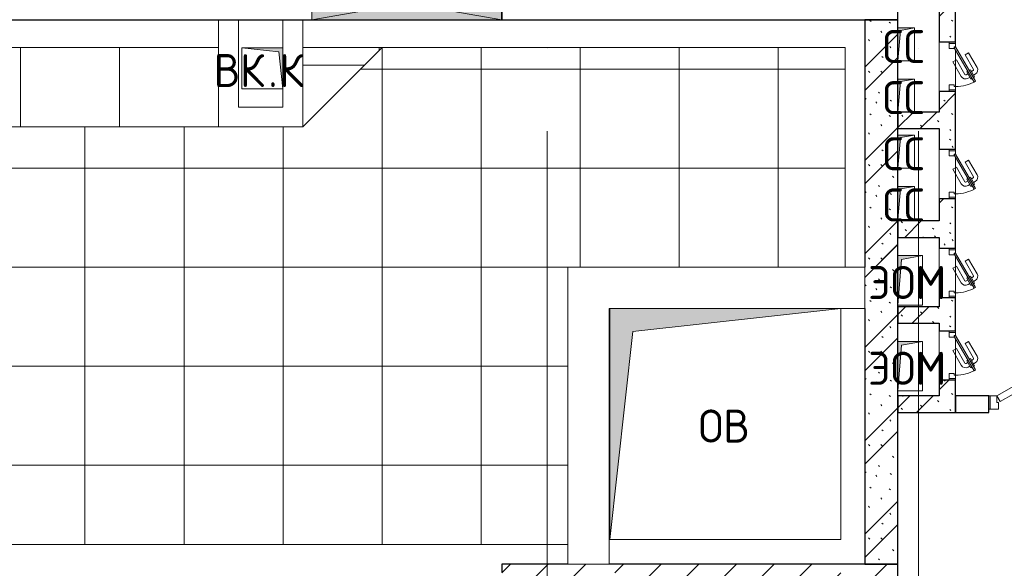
# Model space of a CAD drawing. Header units: millimetres. Extents: x -30540 to 173936, y -11730 to 122288.
# Tile 40 of 116: x 27815 to 33780, y 94175 to 97500. Entities that reach past the tile are written whole.
import ezdxf

# ---------------------------------------------------------------- set-up
doc = ezdxf.new("R2010")
doc.units = ezdxf.units.MM
doc.linetypes.add('ADSK_Линия сетки', pattern=[5000, 4000, -500, 0, -500])
for name, color, linetype, lineweight in [('A-____-NOTE-TEXT', 7, 'Continuous', 18), ('A-DOOR-____-MCUT', 7, 'Continuous', 9), ('A-DOOR-____-OTLN', 7, 'Continuous', 18), ('A-DOOR-FRAM-MCUT', 7, 'Continuous', 9), ('A-FLOR-____-OTLN', 7, 'Continuous', 18), ('A-FLOR-____-PATT', 7, 'Continuous', 18), ('A-GLAZ-____-MCUT', 7, 'Continuous', 9), ('A-GLAZ-____-OTLN', 7, 'Continuous', 18), ('A-WALL-____-MCUT', 7, 'Continuous', 40), ('A-WALL-____-PATT', 7, 'Continuous', 40), ('I-WALL-____-MCUT', 7, 'Continuous', 40), ('I-WALL-____-OTLN', 7, 'Continuous', 18), ('M-EQPM-____-OTLN', 7, 'Continuous', 18), ('S-COLS-____-MCUT', 7, 'Continuous', 40), ('S-COLS-____-OTLN', 7, 'Continuous', 18), ('S-GRID-____-OTLN', 7, 'Continuous', 9)]:
    doc.layers.add(name, color=color, linetype=linetype, lineweight=lineweight)
doc.styles.add('GOST Common', font='GOST_Common.ttf', dxfattribs={"height": 200})
pattern_1 = [(135, (300.56, 377.28), (-565.6854, 6e-14), [10, -790]), (135, (349.8, 474.73), (-565.6854, 6e-14), [10, -790]), (135, (423.93, 473.06), (-565.6854, 6e-14), [10, -790]), (135, (229.92, 447.9), (-565.6854, 6e-14), [10, -790]), (135, (155.08, 447.9), (-565.6854, 6e-14), [10, -790]), (135, (114.9, 369.03), (-565.6854, 6e-14), [10, -790]), (135, (132.43, 285.8), (-565.6854, 6e-14), [10, -790]), (135, (214.66, 322), (-565.6854, 6e-14), [10, -790]), (135, (198.16, 261.88), (-565.6854, 6e-14), [10, -790]), (135, (45.2, 272.9), (-565.6854, 6e-14), [10, -790]), (135, (42.32, 336.16), (-565.6854, 6e-14), [10, -790]), (135, (92.26, 192.24), (-565.6854, 6e-14), [10, -790]), (135, (7.07, 149.2), (-565.6854, 6e-14), [10, -790]), (135, (80.6, 95.1), (-565.6854, 6e-14), [10, -790]), (135, (79.53, 36.94), (-565.6854, 6e-14), [10, -790]), (135, (153.87, 74.56), (-565.6854, 6e-14), [10, -790]), (135, (228.35, 124.8), (-565.6854, 6e-14), [10, -790]), (135, (279.75, 180.4), (-565.6854, 6e-14), [10, -790]), (135, (282.9, 31.63), (-565.6854, 6e-14), [10, -790]), (135, (377.38, 53.45), (-565.6854, 6e-14), [10, -790]), (135, (352.28, 102.7), (-565.6854, 6e-14), [10, -790]), (135, (354.05, 0), (-565.6854, 6e-14), [10, -790]), (135, (553.23, 16.45), (-565.6854, 6e-14), [10, -790]), (135, (542.38, 63.45), (-565.6854, 6e-14), [10, -790]), (135, (536.58, 239.3), (-565.6854, 6e-14), [10, -790]), (135, (475.85, 203.9), (-565.6854, 6e-14), [10, -790]), (135, (475.85, 316.54), (-565.6854, 6e-14), [10, -790]), (135, (520.8, 408.7), (-565.6854, 6e-14), [10, -790]), (135, (551.1, 470.8), (-565.6854, 6e-14), [10, -790]), (135, (235.25, 537.93), (-565.6854, 6e-14), [10, -790]), (135, (407.25, 547.65), (-565.6854, 6e-14), [10, -790]), (135, (94.5, 558.6), (-565.6854, 6e-14), [10, -790]), (135, (46.4, 532.3), (-565.6854, 6e-14), [10, -790]), (135, (85.56, 465.04), (-565.6854, 6e-14), [10, -790]), (135, (355.53, 181.14), (-565.6854, 6e-14), [10, -790]), (135, (362.23, 243.6), (-565.6854, 6e-14), [10, -790]), (135, (413.45, 344.1), (-565.6854, 6e-14), [10, -790]), (135, (286.3, 273.25), (-565.6854, 6e-14), [10, -790]), (135, (423.02, 263.72), (-565.6854, 6e-14), [10, -790]), (135, (162.94, 190.2), (-565.6854, 6e-14), [10, -790]), (135, (470.25, 120.93), (-565.6854, 6e-14), [10, -790]), (135, (484.48, 9.78), (-565.6854, 6e-14), [10, -790]), (45, (0, 212.13), (-565.6854, 0), []), (45, (212.13, 0), (-565.6854, 0), []), (45, (353.55, 0), (-565.6854, 0), []), (45, (0, 353.55), (-565.6854, 0), [])]

# ---------------------------------------------------------------- blocks, each defined once
blk = doc.blocks.new('FP_62-01 ЭМ')
at = {"layer": 'A-FLOR-____-PATT', "color": 254, "lineweight": 5, "true_color": 0xd3d3d3}
for p, q in [((27820.2, 97089.9), (27820.1, 97330.4)), ((28420.1, 97090.1), (28420.1, 97330.6)), ((29020.1, 97330.7), (29020.1, 97330.7)), ((27820.2, 96849.4), (27820.2, 97089.9)), ((28420.2, 96849.6), (28420.1, 97090.1))]:
    blk.add_line(p, q, dxfattribs=at)
blk = doc.blocks.new('АР_Дверь однопольная - 1000х2100h_900__Глухая_1 эт-4422661-01 ЭМ')
at = {"layer": 'A-DOOR-____-MCUT', "color": 254, "lineweight": 15, "true_color": 0xcccccc}
for p, q in [((329.4, 500), (-450, 50)), ((349.4, 465.4), (329.4, 500)), ((-430, 15.4), (349.4, 465.4)), ((-450, 50), (-430, 15.4))]:
    blk.add_line(p, q, dxfattribs=at)
at = {"layer": 'A-DOOR-____-OTLN', "color": 254, "lineweight": 5, "true_color": 0xcccccc}
for p, q in [((157.2, 458.3), (246, 509.6)), ((169.7, 436.7), (258.5, 487.9)), ((303.8, 494.4), (260.5, 469.4)), ((271.3, 475.7), (265.3, 486.1)), ((292.9, 488.2), (286.9, 498.6)), ((307.8, 487.5), (303.8, 494.4)), ((169.7, 436.7), (157.2, 458.3)), ((260.5, 469.4), (264.5, 462.5)), ((288.5, 420.9), (284.5, 427.9)), ((331.8, 445.9), (288.5, 420.9)), ((299.3, 427.2), (305.3, 416.8)), ((320.9, 439.7), (327, 429.3)), ((327.8, 452.9), (331.8, 445.9)), ((214.7, 358.7), (303.5, 410)), ((214.7, 358.7), (227.2, 337.1)), ((227.2, 337.1), (316, 388.3))]:
    blk.add_line(p, q, dxfattribs=at)
for centre, radius, start, end in [((261, 483.6), 30, 30, 120), ((261, 483.6), 4.99, 30, 120), ((301, 414.3), 30, 300, 30), ((301, 414.3), 4.99, 300, 30)]:
    blk.add_arc(centre, radius, start, end, dxfattribs=at)
at = {"layer": 'A-DOOR-____-OTLN', "color": 254, "lineweight": 13, "true_color": 0xcccccc}
blk.add_arc((-450, 50), 900, 360, 30, dxfattribs=at)
at = {"layer": 'A-DOOR-FRAM-MCUT', "color": 254, "lineweight": 15, "true_color": 0xcccccc}
for p, q in [((-490, 50), (-500, 50)), ((-450, 50), (-490, 50)), ((-490, 50), (-490, -30)), ((-450, 10), (-450, 50)), ((-440, 10), (-450, 10)), ((-440, -30), (-440, 10)), ((450, 10), (440, 10)), ((440, 10), (440, -30)), ((490, 50), (450, 50)), ((450, 50), (450, 10)), ((490, -30), (490, 50)), ((490, 50), (500, 50)), ((-490, -30), (-500, -30)), ((-490, -30), (-440, -30)), ((440, -30), (490, -30)), ((490, -30), (500, -30))]:
    blk.add_line(p, q, dxfattribs=at)
blk = doc.blocks.new('АР_Отверстие прямоугольное - ОВВ-4436553-01 ЭМ')
at = {"layer": 'A-GLAZ-____-OTLN', "lineweight": 13, "true_color": 0xf9f9f9}
blk.add_hatch(color=7, dxfattribs=at).paths.add_polyline_path([(700, -100), (700, 100), (-450, 100), (-450, -100), (631.12237, -100)])
at = {"layer": 'A-GLAZ-____-MCUT', "color": 254, "lineweight": 15, "true_color": 0xcccccc}
for p, q in [((-450, 100), (-450, -100)), ((700, 100), (700, -100))]:
    blk.add_line(p, q, dxfattribs=at)
at = {"layer": 'A-GLAZ-____-OTLN', "color": 254, "lineweight": 5, "true_color": 0xcccccc}
for p, q in [((700, 100), (-450, -100)), ((-450, 100), (700, -100))]:
    blk.add_line(p, q, dxfattribs=at)
at = {"layer": 'A-GLAZ-____-OTLN', "color": 254, "lineweight": 13, "true_color": 0xcccccc}
for p, q in [((700, 100), (-450, 100)), ((-450, 100), (-450, -100)), ((700, -100), (700, 100)), ((-450, -100), (700, -100))]:
    blk.add_line(p, q, dxfattribs=at)
blk = doc.blocks.new('АР_Дверь однопольная - 300х400h_200__ЭОМ_СС_EI60_ресторан-7226890-01 ЭМ')
at = {"layer": 'A-DOOR-____-MCUT', "color": 254, "lineweight": 15, "true_color": 0xcccccc}
for p, q in [((87.8, 170), (-120, 50)), ((-115, 41.3), (92.8, 161.3)), ((92.8, 161.3), (87.8, 170)), ((-120, 50), (-115, 41.3))]:
    blk.add_line(p, q, dxfattribs=at)
at = {"layer": 'A-DOOR-____-OTLN', "color": 254, "lineweight": 5, "true_color": 0xcccccc}
for p, q in [((-84.4, 128.3), (4.4, 179.6)), ((-71.9, 106.7), (-84.4, 128.3)), ((-71.9, 106.7), (16.9, 157.9)), ((62.2, 164.4), (18.9, 139.4)), ((18.9, 139.4), (22.9, 132.5)), ((29.7, 145.7), (23.7, 156.1)), ((31.9, 116.9), (27.9, 123.8)), ((75.2, 141.9), (31.9, 116.9)), ((42.7, 123.2), (48.7, 112.8)), ((51.4, 158.2), (45.4, 168.6)), ((66.2, 157.5), (62.2, 164.4)), ((64.4, 135.7), (70.4, 125.3)), ((71.2, 148.8), (75.2, 141.9)), ((-41.9, 54.7), (46.9, 105.9)), ((-29.4, 33), (59.4, 84.3)), ((-41.9, 54.7), (-29.4, 33))]:
    blk.add_line(p, q, dxfattribs=at)
for centre, radius, start, end in [((19.4, 153.6), 30, 30, 120), ((19.4, 153.6), 4.99, 30, 120), ((44.4, 110.3), 30, 300, 30), ((44.4, 110.3), 4.99, 300, 30)]:
    blk.add_arc(centre, radius, start, end, dxfattribs=at)
at = {"layer": 'A-DOOR-____-OTLN', "color": 254, "lineweight": 13, "true_color": 0xcccccc}
blk.add_arc((-120, 50), 240, 360, 30, dxfattribs=at)
at = {"layer": 'A-DOOR-FRAM-MCUT', "color": 254, "lineweight": 15, "true_color": 0xcccccc}
for p, q in [((-140, 50), (-150, 50)), ((-140, 10), (-150, 10)), ((-120, 50), (-140, 50)), ((-140, 50), (-140, 10)), ((-140, 10), (-110, 10)), ((-120, 40), (-120, 50)), ((-110, 40), (-120, 40)), ((-110, 10), (-110, 40)), ((120, 40), (110, 40)), ((110, 40), (110, 10)), ((110, 10), (140, 10)), ((140, 50), (120, 50)), ((120, 50), (120, 40)), ((140, 10), (140, 50)), ((140, 50), (150, 50)), ((140, 10), (150, 10))]:
    blk.add_line(p, q, dxfattribs=at)
blk = doc.blocks.new('АР_Дверь однопольная - 300х400h_200__ВК_СС_ресторан-7226513-01 ЭМ')
at = {"layer": 'A-DOOR-____-MCUT', "color": 254, "lineweight": 15, "true_color": 0xcccccc}
for p, q in [((87.8, 170), (-120, 50)), ((-115, 41.3), (92.8, 161.3)), ((92.8, 161.3), (87.8, 170)), ((-120, 50), (-115, 41.3))]:
    blk.add_line(p, q, dxfattribs=at)
at = {"layer": 'A-DOOR-____-OTLN', "color": 254, "lineweight": 5, "true_color": 0xcccccc}
for p, q in [((-84.4, 128.3), (4.4, 179.6)), ((-71.9, 106.7), (-84.4, 128.3)), ((-71.9, 106.7), (16.9, 157.9)), ((62.2, 164.4), (18.9, 139.4)), ((18.9, 139.4), (22.9, 132.5)), ((29.7, 145.7), (23.7, 156.1)), ((31.9, 116.9), (27.9, 123.8)), ((75.2, 141.9), (31.9, 116.9)), ((42.7, 123.2), (48.7, 112.8)), ((51.4, 158.2), (45.4, 168.6)), ((66.2, 157.5), (62.2, 164.4)), ((64.4, 135.7), (70.4, 125.3)), ((71.2, 148.8), (75.2, 141.9)), ((-41.9, 54.7), (46.9, 105.9)), ((-29.4, 33), (59.4, 84.3)), ((-41.9, 54.7), (-29.4, 33))]:
    blk.add_line(p, q, dxfattribs=at)
for centre, radius, start, end in [((19.4, 153.6), 30, 30, 120), ((19.4, 153.6), 4.99, 30, 120), ((44.4, 110.3), 30, 300, 30), ((44.4, 110.3), 4.99, 300, 30)]:
    blk.add_arc(centre, radius, start, end, dxfattribs=at)
at = {"layer": 'A-DOOR-____-OTLN', "color": 254, "lineweight": 13, "true_color": 0xcccccc}
blk.add_arc((-120, 50), 240, 360, 30, dxfattribs=at)
at = {"layer": 'A-DOOR-FRAM-MCUT', "color": 254, "lineweight": 15, "true_color": 0xcccccc}
for p, q in [((-140, 50), (-150, 50)), ((-140, 10), (-150, 10)), ((-120, 50), (-140, 50)), ((-140, 50), (-140, 10)), ((-140, 10), (-110, 10)), ((-120, 40), (-120, 50)), ((-110, 40), (-120, 40)), ((-110, 10), (-110, 40)), ((120, 40), (110, 40)), ((110, 40), (110, 10)), ((110, 10), (140, 10)), ((140, 50), (120, 50)), ((120, 50), (120, 40)), ((140, 10), (140, 50)), ((140, 50), (150, 50)), ((140, 10), (150, 10))]:
    blk.add_line(p, q, dxfattribs=at)
blk = doc.blocks.new('АР_Канал вертикальный прямоугольный - СС-7252203-01 ЭМ')
at = {"layer": 'M-EQPM-____-OTLN', "lineweight": 13, "true_color": 0xe2e2e2}
blk.add_hatch(color=254, dxfattribs=at).paths.add_polyline_path([(-50, -100), (-35, 85), (50, 100), (-50, 100)])
at = {"layer": 'M-EQPM-____-OTLN', "color": 253, "lineweight": 13, "true_color": 0xaaaaaa}
for p, q in [((50, 100), (-50, 100)), ((-50, 100), (-50, -100)), ((50, 100), (-50, 100)), ((-50, 100), (-50, -100)), ((-50, -100), (-50, 100)), ((-50, 100), (50, 100)), ((-50, -100), (-35, 85)), ((-50, -100), (-35, 85)), ((-35, 85), (50, 100)), ((-35, 85), (50, 100)), ((50, -100), (50, 100)), ((50, 100), (50, -100)), ((-50, -100), (50, -100)), ((50, -100), (-50, -100))]:
    blk.add_line(p, q, dxfattribs=at)
blk = doc.blocks.new('АР_Канал вертикальный прямоугольный - СС-2693887-01 ЭМ')
at = {"layer": 'M-EQPM-____-OTLN', "lineweight": 13, "true_color": 0xe2e2e2}
blk.add_hatch(color=254, dxfattribs=at).paths.add_polyline_path([(-50, -100), (-35, 85), (50, 100), (-50, 100), (-50, 95.8)])
at = {"layer": 'M-EQPM-____-OTLN', "color": 253, "lineweight": 13, "true_color": 0xaaaaaa}
for p, q in [((50, 100), (-50, 100)), ((-50, 100), (-50, -100)), ((50, 100), (-50, 100)), ((-50, 100), (-50, -100)), ((-50, -100), (-50, 100)), ((-50, 100), (50, 100)), ((-50, -100), (-35, 85)), ((-50, -100), (-35, 85)), ((-35, 85), (50, 100)), ((-35, 85), (50, 100)), ((50, -100), (50, 100)), ((50, 100), (50, -100)), ((-50, -100), (50, -100)), ((50, -100), (-50, -100))]:
    blk.add_line(p, q, dxfattribs=at)
blk = doc.blocks.new('АР_Канал вертикальный прямоугольный - ЭОМ-4064861-01 ЭМ')
at = {"layer": 'M-EQPM-____-OTLN', "lineweight": 13, "true_color": 0xe2e2e2}
blk.add_hatch(color=254, dxfattribs=at).paths.add_polyline_path([(-75, -150), (-52.5, 127.5), (75, 150), (-75, 150)])
at = {"layer": 'M-EQPM-____-OTLN', "color": 253, "lineweight": 13, "true_color": 0xaaaaaa}
for p, q in [((75, 150), (-75, 150)), ((-75, 150), (-75, -150)), ((75, 150), (-75, 150)), ((-75, 150), (-75, -150)), ((-75, -150), (-75, 150)), ((-75, 150), (75, 150)), ((-75, -150), (-52.5, 127.5)), ((-75, -150), (-52.5, 127.5)), ((-52.5, 127.5), (75, 150)), ((-52.5, 127.5), (75, 150)), ((75, -150), (75, 150)), ((75, 150), (75, -150)), ((-75, -150), (75, -150)), ((75, -150), (-75, -150))]:
    blk.add_line(p, q, dxfattribs=at)
blk = doc.blocks.new('АР_Канал вертикальный прямоугольный - ВК_К-2691642-01 ЭМ')
at = {"layer": 'M-EQPM-____-OTLN', "lineweight": 13, "true_color": 0xe2e2e2}
blk.add_hatch(color=254, dxfattribs=at).paths.add_polyline_path([(-125, 125), (-125, -125), (125, -125), (-100, -100)])
at = {"layer": 'M-EQPM-____-OTLN', "color": 253, "lineweight": 13, "true_color": 0xaaaaaa}
for p, q in [((-125, 125), (-100, -100)), ((-125, 125), (-100, -100)), ((-125, -125), (-125, 125)), ((-125, 125), (125, 125)), ((-125, -125), (-125, 125)), ((125, 125), (-125, 125)), ((-125, 125), (-125, -125)), ((125, 125), (125, -125)), ((125, -125), (125, 125)), ((-100, -100), (125, -125)), ((-100, -100), (125, -125)), ((125, -125), (-125, -125)), ((125, -125), (-125, -125)), ((-125, -125), (125, -125))]:
    blk.add_line(p, q, dxfattribs=at)
blk = doc.blocks.new('АР_Канал вертикальный прямоугольный - ЭОМ-3003737-01 ЭМ')
at = {"layer": 'M-EQPM-____-OTLN', "lineweight": 13, "true_color": 0xe2e2e2}
blk.add_hatch(color=254, dxfattribs=at).paths.add_polyline_path([(-75, -150), (-52.5, 127.5), (75, 150), (-75, 150), (-75, -49.8)])
at = {"layer": 'M-EQPM-____-OTLN', "color": 253, "lineweight": 13, "true_color": 0xaaaaaa}
for p, q in [((75, 150), (-75, 150)), ((-75, 150), (-75, -150)), ((75, 150), (-75, 150)), ((-75, 150), (-75, -150)), ((-75, -150), (-75, 150)), ((-75, 150), (75, 150)), ((-75, -150), (-52.5, 127.5)), ((-75, -150), (-52.5, 127.5)), ((-52.5, 127.5), (75, 150)), ((-52.5, 127.5), (75, 150)), ((75, -150), (75, 150)), ((75, 150), (75, -150)), ((-75, -150), (75, -150)), ((75, -150), (-75, -150))]:
    blk.add_line(p, q, dxfattribs=at)
blk = doc.blocks.new('АР_Канал вертикальный прямоугольный - ОВ-3401513-01 ЭМ')
at = {"layer": 'M-EQPM-____-OTLN', "lineweight": 13, "true_color": 0xe2e2e2}
blk.add_hatch(color=254, dxfattribs=at).paths.add_polyline_path([(-700, -700), (-560, 560), (700, 700), (-700, 700)])
at = {"layer": 'M-EQPM-____-OTLN', "color": 253, "lineweight": 13, "true_color": 0xaaaaaa}
for p, q in [((700, 700), (-700, 700)), ((-700, 700), (-700, -700)), ((700, 700), (-700, 700)), ((-700, 700), (-700, -700)), ((-700, -700), (-700, 700)), ((-700, 700), (700, 700)), ((-560, 560), (700, 700)), ((-560, 560), (700, 700)), ((700, -700), (700, 700)), ((700, 700), (700, -700)), ((-700, -700), (-560, 560)), ((-700, -700), (-560, 560)), ((-700, -700), (700, -700)), ((700, -700), (-700, -700))]:
    blk.add_line(p, q, dxfattribs=at)
blk = doc.blocks.new('Наметкина 10_РД_АР_К2_отсоединено_rvt-1-01 ЭМ')
at = {"layer": 'A-FLOR-____-PATT', "lineweight": 5, "true_color": 0xcccccc}
h = blk.add_hatch(dxfattribs=at)
h.set_pattern_fill('FP_55', color=254, style=0, pattern_type=2)
h.set_pattern_definition([(0, (13.5, 0), (0, 600), []), (90, (13.47, 0), (-599.934, 4e-14), [])])
h.paths.add_polyline_path([(25591.3, 94319), (31135.3, 94319), (31135.3, 96000), (32816.3, 96000), (32816.3, 97331), (30010.3, 97330), (29530.3, 96850), (27015.3, 96850), (27015.3, 97331), (24735.3, 97331), (24735.3, 94855), (25055.3, 94855)])
h = blk.add_hatch(dxfattribs=at)
h.set_pattern_fill('FP_57', color=254, style=0, pattern_type=2)
h.set_pattern_definition([(0.004, (-7.4, 39), (-0.004, 599.9), []), (90, (-7.4, 39), (-599.996, -0.038), [])])
h.paths.add_polyline_path([(29530.3, 96850), (30010.3, 97331), (29530.3, 97331), (29530.3, 96970)])
at = {"layer": 'A-WALL-____-PATT', "lineweight": 5, "true_color": 0xcccccc}
h = blk.add_hatch(dxfattribs=at)
h.set_pattern_fill('FP_51', color=254, style=0, pattern_type=2)
h.set_pattern_definition(pattern_1)
h.paths.add_polyline_path([(33385.3, 95120), (33485.3, 95120), (33485.3, 95315), (33385.3, 95315), (33385.3, 95220)])
h.paths.add_polyline_path([(33385.3, 95615), (33485.3, 95615), (33485.3, 95815), (33385.3, 95815), (33385.3, 95660)])
h.paths.add_polyline_path([(33485.3, 96115), (33485.3, 96415), (33385.3, 96415), (33385.3, 96115)])
h.paths.add_polyline_path([(33485.3, 96715), (33485.3, 97065), (33385.3, 97065), (33385.3, 96715)])
h.paths.add_polyline_path([(33415.3, 97365), (33485.3, 97365), (33485.3, 97850), (33385.3, 97850), (33385.3, 97365)])
h.paths.add_polyline_path([(33485.3, 98350), (33485.3, 99450), (33385.3, 99450), (33385.3, 98350)])
h = blk.add_hatch(dxfattribs=at)
h.set_pattern_fill('FP_51', color=254, style=0, pattern_type=2)
h.set_pattern_definition(pattern_1)
h.paths.add_polyline_path([(33135.3, 94200), (33135.3, 97500), (32935.3, 97500), (32935.3, 94200)])
h = blk.add_hatch(dxfattribs=at)
h.set_pattern_fill('FP_51', color=254, style=0, pattern_type=2)
h.set_pattern_definition(pattern_1)
h.paths.add_polyline_path([(33135.3, 96840), (33385.3, 96840), (33385.3, 96940), (33135.3, 96940)])
h = blk.add_hatch(dxfattribs=at)
h.set_pattern_fill('FP_51', color=254, style=0, pattern_type=2)
h.set_pattern_definition(pattern_1)
h.paths.add_polyline_path([(33385.3, 96180), (33385.3, 96280), (33135.3, 96280), (33135.3, 96180)])
h = blk.add_hatch(dxfattribs=at)
h.set_pattern_fill('FP_51', color=254, style=0, pattern_type=2)
h.set_pattern_definition(pattern_1)
h.paths.add_polyline_path([(33385.3, 95660), (33385.3, 95760), (33135.3, 95760), (33135.3, 95660)])
h = blk.add_hatch(dxfattribs=at)
h.set_pattern_fill('FP_51', color=254, style=0, pattern_type=2)
h.set_pattern_definition(pattern_1)
h.paths.add_polyline_path([(33385.3, 95120), (33385.3, 95220), (33135.3, 95220), (33135.3, 95120)])
at = {"layer": 'S-COLS-____-OTLN', "lineweight": 5, "true_color": 0xcccccc}
h = blk.add_hatch(dxfattribs=at)
h.set_pattern_fill('FP_27', color=254, style=0, pattern_type=2)
h.set_pattern_definition([(45, (0, 0), (-228.0985, 228.0985), []), (45, (228.1, 0), (-228.0985, 228.0985), [403.225, -80.645, 6.706, -73.939])])
h.paths.add_polyline_path([(33135.3, 93900), (33135.3, 94200), (30735.3, 94200), (30735.3, 93900), (32706.6, 93900)])
at = {"layer": 'A-FLOR-____-OTLN', "color": 254, "lineweight": 13, "true_color": 0xcccccc}
for p, q in [((27525.3, 97331), (29020.3, 97331)), ((30011.3, 97331), (29530.3, 96850)), ((30010.3, 97331), (29530.3, 96850)), ((29530.3, 97331), (30010.3, 97331)), ((30011.3, 97331), (32816.3, 97331)), ((32816.3, 97331), (32816.3, 96000)), ((29020.3, 96850), (27135.3, 96850)), ((29020.3, 96850), (27525.3, 96850)), ((33685.3, 95220), (33695.3, 95220)), ((33695.3, 95220), (33685.3, 95220)), ((31135.3, 94319), (25591.3, 94319))]:
    blk.add_line(p, q, dxfattribs=at)
at = {"layer": 'A-WALL-____-MCUT', "color": 254, "lineweight": 30, "true_color": 0xcccccc}
for p, q in [((30735.3, 97500), (30735.3, 97700)), ((27135.3, 97500), (29585.3, 97500)), ((29585.3, 97500), (30735.3, 97500)), ((33135.3, 97500), (32935.3, 97500)), ((32935.3, 97500), (32935.3, 96000)), ((33135.3, 94200), (33135.3, 97500)), ((32935.3, 95750), (32935.3, 94200)), ((33685.3, 95220), (33485.3, 95220)), ((33485.3, 95220), (33485.3, 95120)), ((33685.3, 95120), (33685.3, 95220)), ((33485.3, 95120), (33685.3, 95120)), ((32935.3, 94200), (33135.3, 94200))]:
    blk.add_line(p, q, dxfattribs=at)
at = {"layer": 'I-WALL-____-MCUT', "color": 254, "lineweight": 30, "true_color": 0xcccccc}
for p, q in [((33385.3, 97850), (33385.3, 97365)), ((33485.3, 97365), (33485.3, 97850)), ((33385.3, 97365), (33485.3, 97365)), ((33385.3, 97065), (33385.3, 96940)), ((33485.3, 97065), (33385.3, 97065)), ((33485.3, 96715), (33485.3, 97065)), ((33385.3, 96940), (33135.3, 96940)), ((33135.3, 96940), (33135.3, 96840)), ((33135.3, 96840), (33385.3, 96840)), ((33385.3, 96840), (33385.3, 96715)), ((33385.3, 96715), (33485.3, 96715)), ((33385.3, 96415), (33385.3, 96280)), ((33485.3, 96415), (33385.3, 96415)), ((33485.3, 96115), (33485.3, 96415)), ((33385.3, 96280), (33135.3, 96280)), ((33135.3, 96280), (33135.3, 96180)), ((33135.3, 96180), (33385.3, 96180)), ((33385.3, 96180), (33385.3, 96115)), ((33385.3, 96115), (33485.3, 96115)), ((33385.3, 95815), (33385.3, 95760)), ((33485.3, 95815), (33385.3, 95815)), ((33485.3, 95615), (33485.3, 95815)), ((33385.3, 95760), (33135.3, 95760)), ((33135.3, 95760), (33135.3, 95660)), ((33135.3, 95660), (33385.3, 95660)), ((33385.3, 95660), (33385.3, 95615)), ((33385.3, 95615), (33485.3, 95615)), ((33385.3, 95315), (33385.3, 95220)), ((33485.3, 95315), (33385.3, 95315)), ((33485.3, 95120), (33485.3, 95315)), ((33385.3, 95220), (33135.3, 95220)), ((33135.3, 95220), (33135.3, 95120)), ((33135.3, 95120), (33385.3, 95120)), ((33385.3, 95120), (33485.3, 95120))]:
    blk.add_line(p, q, dxfattribs=at)
at = {"layer": 'I-WALL-____-OTLN', "color": 254, "lineweight": 13, "true_color": 0xcccccc}
for p, q in [((29020.3, 96850), (29020.3, 97500)), ((29140.3, 97500), (29140.3, 96970)), ((29410.3, 96970), (29410.3, 97500)), ((29530.3, 97500), (29530.3, 96970)), ((33385.3, 97065), (33385.3, 97365)), ((33485.3, 97365), (33485.3, 97355)), ((33485.3, 97315), (33485.3, 97095)), ((33485.3, 97075), (33485.3, 97065)), ((29140.3, 96970), (29410.3, 96970)), ((29530.3, 96850), (29530.3, 96970)), ((29020.3, 96850), (29140.3, 96850)), ((29530.3, 96850), (29140.3, 96850)), ((33385.3, 96415), (33385.3, 96715)), ((33485.3, 96715), (33485.3, 96705)), ((33485.3, 96665), (33485.3, 96445)), ((33485.3, 96425), (33485.3, 96415)), ((33385.3, 95815), (33385.3, 96115)), ((33485.3, 96115), (33485.3, 96105)), ((33485.3, 96065), (33485.3, 95845)), ((31135.3, 96000), (32935.3, 96000)), ((31135.3, 96000), (31135.3, 95750)), ((32935.3, 95750), (32935.3, 96000)), ((33485.3, 95825), (33485.3, 95815)), ((31135.3, 94200), (31135.3, 95750)), ((32935.3, 95750), (31385.3, 95750)), ((31385.3, 95750), (31385.3, 94200)), ((33385.3, 95315), (33385.3, 95615)), ((33485.3, 95615), (33485.3, 95605)), ((33485.3, 95565), (33485.3, 95345)), ((33485.3, 95325), (33485.3, 95315)), ((31385.3, 94200), (31135.3, 94200))]:
    blk.add_line(p, q, dxfattribs=at)
at = {"layer": 'S-COLS-____-MCUT', "color": 254, "lineweight": 30, "true_color": 0xcccccc}
for p, q in [((33135.3, 97500), (33135.3, 97800)), ((30735.3, 97700), (30735.3, 97500)), ((30735.3, 97500), (33135.3, 97500)), ((31135.3, 94200), (30735.3, 94200)), ((30735.3, 94200), (30735.3, 94150)), ((33135.3, 94200), (31385.3, 94200)), ((33135.3, 93900), (33135.3, 94200))]:
    blk.add_line(p, q, dxfattribs=at)
at = {"layer": 'A-DOOR-____-OTLN', "color": 254, "lineweight": 13, "true_color": 0xcccccc, "rotation": 270}
for name, p in [('АР_Дверь однопольная - 300х400h_200__ЭОМ_СС_EI60_ресторан-7226890-01 ЭМ', (33435.3, 97215)), ('АР_Дверь однопольная - 300х400h_200__ВК_СС_ресторан-7226513-01 ЭМ', (33435.3, 96565)), ('АР_Дверь однопольная - 300х400h_200__ЭОМ_СС_EI60_ресторан-7226890-01 ЭМ', (33435.3, 95965)), ('АР_Дверь однопольная - 300х400h_200__ВК_СС_ресторан-7226513-01 ЭМ', (33435.3, 95465))]:
    blk.add_blockref(name, p, dxfattribs=at)
at = {"layer": 'A-DOOR-____-OTLN', "color": 254, "lineweight": 13, "true_color": 0xcccccc}
blk.add_blockref('АР_Дверь однопольная - 1000х2100h_900__Глухая_1 эт-4422661-01 ЭМ', (34185.3, 95170), dxfattribs=at)
at = {"layer": 'A-FLOR-____-OTLN', "color": 254, "lineweight": 13, "true_color": 0xcccccc}
blk.add_blockref('FP_62-01 ЭМ', (0, 0), dxfattribs=at)
at = {"layer": 'A-GLAZ-____-OTLN', "color": 254, "lineweight": 13, "true_color": 0xcccccc}
blk.add_blockref('АР_Отверстие прямоугольное - ОВВ-4436553-01 ЭМ', (30035.3, 97600), dxfattribs=at)
at = {"layer": 'M-EQPM-____-OTLN', "color": 253, "lineweight": 5, "true_color": 0xaaaaaa}
for name, p in [('АР_Канал вертикальный прямоугольный - СС-7252203-01 ЭМ', (33185.3, 97350)), ('АР_Канал вертикальный прямоугольный - СС-7252203-01 ЭМ', (33185.3, 97040)), ('АР_Канал вертикальный прямоугольный - СС-2693887-01 ЭМ', (33185.3, 96700)), ('АР_Канал вертикальный прямоугольный - СС-2693887-01 ЭМ', (33185.3, 96390)), ('АР_Канал вертикальный прямоугольный - ЭОМ-4064861-01 ЭМ', (33210.3, 95920)), ('АР_Канал вертикальный прямоугольный - ОВ-3401513-01 ЭМ', (32090.3, 95050)), ('АР_Канал вертикальный прямоугольный - ЭОМ-3003737-01 ЭМ', (33210.3, 95400))]:
    blk.add_blockref(name, p, dxfattribs=at)
at = {"layer": 'M-EQPM-____-OTLN', "color": 253, "lineweight": 5, "true_color": 0xaaaaaa, "rotation": 180}
blk.add_blockref('АР_Канал вертикальный прямоугольный - ВК_К-2691642-01 ЭМ', (29285.3, 97205), dxfattribs=at)
at = {"layer": 'A-____-NOTE-TEXT', "color": 253, "lineweight": 5, "true_color": 0xaaaaaa, "char_height": 200, "attachment_point": 1, "style": 'GOST Common'}
for s, insert, width in [('СС', (33043.1, 97437.2), 352.742), ('ВК', (28990.5, 97292.2), 400.844), ('\\fGOST Common|b0|i0|c204|p34|;К', (29387.4, 97292.2), 192.405), ('\\fGOST Common|b0|i0|c204|p34|;.', (29321.2, 97292.2), 80.169), ('СС', (33043.1, 97127.2), 352.742), ('СС', (33043.1, 96787.2), 352.742), ('СС', (33043.1, 96477.2), 352.742), ('ЭОМ', (32955.1, 96007.2), 625.316), ('ЭОМ', (32955.1, 95487.2), 625.316), ('ОВ', (31928.1, 95137.2), 400.844)]:
    blk.add_mtext(s, dxfattribs=dict(at, insert=insert, width=width))

msp = doc.modelspace()

# ---------------------------------------------------------------- linework, layer by layer
at = {"layer": 'S-GRID-____-OTLN', "color": 253, "linetype": 'ADSK_Линия сетки', "true_color": 0xaaaaaa}
for p, q in [((31010.3, 67824.7), (31010.3, 122287.9)), ((33260.3, 67824.7), (33260.3, 122287.9))]:
    msp.add_line(p, q, dxfattribs=at)

# ---------------------------------------------------------------- block references
at = {"lineweight": 5}
msp.add_blockref('Наметкина 10_РД_АР_К2_отсоединено_rvt-1-01 ЭМ', (0, 0), dxfattribs=at)

doc.saveas('drawing.dxf')
